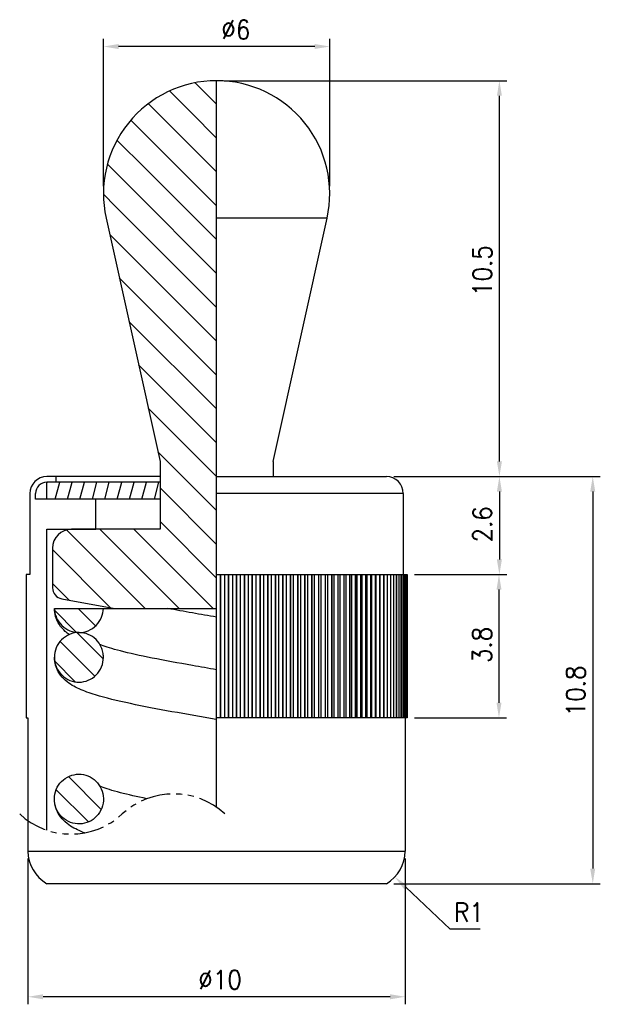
# Model space of a CAD drawing. Header units: millimetres. Extents: x -5.2 to 10.2, y -3.2 to 22.9.
import ezdxf

# ---------------------------------------------------------------- set-up
doc = ezdxf.new("R2010")
doc.units = ezdxf.units.MM
doc.linetypes.add('PHANTOM2', pattern=[31.75, 15.875, -3.175, 3.175, -3.175, 3.175, -3.175])
for name, color, linetype in [('01', 4, 'Continuous'), ('DIM', 6, 'Continuous'), ('H', 2, 'Continuous'), ('W', 7, 'Continuous')]:
    doc.layers.add(name, color=color, linetype=linetype)
doc.layers.add('L', color=30, linetype='PHANTOM2', lineweight=25)
doc.styles.add('TXT-1', font='txt.shx', dxfattribs={"width": 0.9, "bigfont": 'chineset.shx'})
doc.dimstyles.new('ISO-25', dxfattribs={"dimscale": 0.2, "dimtxt": 2.5, "dimasz": 2, "dimexe": 1, "dimexo": 1, "dimgap": 1, "dimtad": 1, "dimdec": 3, "dimdsep": 46, "dimtxsty": 'TXT-1', "dimcen": -2.5, "dimclrd": 256, "dimclre": 256, "dimclrt": 3, "dimadec": 0, "dimazin": 0, "dimtfac": 0.8, "dimtdec": 3, "dimtmove": 0, "dimatfit": 3, "dimfxl": 0, "dimtolj": 1, "dimlwd": -1, "dimlwe": -1, "dimarcsym": 0})

# ---------------------------------------------------------------- blocks, each defined once
blk = doc.blocks.new('*D1')
at = {"layer": 'Defpoints', "color": 0}
for p in [(4.5, 10.8), (4.5, 0), (9.972, 0)]:
    blk.add_point(p, dxfattribs=at)
at = {"layer": 'DIM'}
for p, q in [((4.7, 10.8), (10.172, 10.8)), ((9.972, 10.4), (9.972, 0.4)), ((4.7, 0), (10.172, 0))]:
    blk.add_line(p, q, dxfattribs=at)
for points in [[(9.905, 10.4), (10.038, 10.4), (9.972, 10.8)], [(9.905, 0.4), (10.038, 0.4), (9.972, 0)]]:
    blk.add_solid(points, dxfattribs=at)
at = {"layer": 'DIM', "color": 3, "insert": (9.272, 4.438), "char_height": 0.5, "attachment_point": 1, "rotation": 90, "style": 'TXT-1'}
blk.add_mtext('\\A1;10.8', dxfattribs=at)
blk = doc.blocks.new('*D2')
at = {"layer": 'Defpoints', "color": 0}
for p in [(5.05, 8.2), (5.05, 4.4), (7.486, 4.4)]:
    blk.add_point(p, dxfattribs=at)
at = {"layer": 'DIM'}
for p, q in [((5.25, 8.2), (7.686, 8.2)), ((7.486, 7.8), (7.486, 4.8)), ((5.25, 4.4), (7.686, 4.4))]:
    blk.add_line(p, q, dxfattribs=at)
for points in [[(7.42, 7.8), (7.553, 7.8), (7.486, 8.2)], [(7.42, 4.8), (7.553, 4.8), (7.486, 4.4)]]:
    blk.add_solid(points, dxfattribs=at)
at = {"layer": 'DIM', "color": 3, "insert": (6.786, 5.85), "char_height": 0.5, "attachment_point": 1, "rotation": 90, "style": 'TXT-1'}
blk.add_mtext('\\A1;3.8', dxfattribs=at)
blk = doc.blocks.new('*D3')
at = {"layer": 'Defpoints', "color": 0}
for p in [(4.5, 10.8), (5.05, 8.2), (7.497, 8.2)]:
    blk.add_point(p, dxfattribs=at)
at = {"layer": 'DIM'}
for p, q in [((4.7, 10.8), (7.697, 10.8)), ((7.497, 10.4), (7.497, 8.6)), ((5.25, 8.2), (7.697, 8.2))]:
    blk.add_line(p, q, dxfattribs=at)
for points in [[(7.43, 10.4), (7.564, 10.4), (7.497, 10.8)], [(7.43, 8.6), (7.564, 8.6), (7.497, 8.2)]]:
    blk.add_solid(points, dxfattribs=at)
at = {"layer": 'DIM', "color": 3, "insert": (6.797, 9.05), "char_height": 0.5, "attachment_point": 1, "rotation": 90, "style": 'TXT-1'}
blk.add_mtext('\\A1;2.6', dxfattribs=at)
blk = doc.blocks.new('*D4')
at = {"layer": 'Defpoints', "color": 0}
for p in [(4, 0.866), (4.726, 0.178)]:
    blk.add_point(p, dxfattribs=at)
at = {"layer": 'DIM'}
for p, q in [((6.19, -1.21), (5.016, -0.097)), ((6.99, -1.21), (6.19, -1.21))]:
    blk.add_line(p, q, dxfattribs=at)
blk.add_solid([(5.062, -0.049), (4.97, -0.145), (4.726, 0.178)], dxfattribs=at)
at = {"layer": 'DIM', "color": 3, "insert": (6.69, -0.76), "char_height": 0.5, "attachment_point": 5, "style": 'TXT-1'}
blk.add_mtext('\\A1;R1', dxfattribs=at)
blk = doc.blocks.new('*D5')
at = {"layer": 'Defpoints', "color": 0}
for p in [(0, 21.3), (7.497, 21.3), (4.5, 10.8)]:
    blk.add_point(p, dxfattribs=at)
at = {"layer": 'DIM'}
for p, q in [((0.2, 21.3), (7.697, 21.3)), ((7.497, 11.2), (7.497, 20.9)), ((4.7, 10.8), (7.697, 10.8))]:
    blk.add_line(p, q, dxfattribs=at)
for points in [[(7.431, 20.9), (7.564, 20.9), (7.497, 21.3)], [(7.431, 11.2), (7.564, 11.2), (7.497, 10.8)]]:
    blk.add_solid(points, dxfattribs=at)
at = {"layer": 'DIM', "color": 3, "insert": (6.797, 15.588), "char_height": 0.5, "attachment_point": 1, "rotation": 90, "style": 'TXT-1'}
blk.add_mtext('\\A1;10.5', dxfattribs=at)
blk = doc.blocks.new('*D6')
at = {"layer": 'Defpoints', "color": 0}
for p in [(-3, 22.207), (-3, 18.3), (3, 18.3)]:
    blk.add_point(p, dxfattribs=at)
at = {"layer": 'DIM'}
for p, q in [((-3, 18.5), (-3, 22.407)), ((2.6, 22.207), (-2.6, 22.207)), ((3, 18.5), (3, 22.407))]:
    blk.add_line(p, q, dxfattribs=at)
for points in [[(-2.6, 22.274), (-2.6, 22.141), (-3, 22.207)], [(2.6, 22.274), (2.6, 22.141), (3, 22.207)]]:
    blk.add_solid(points, dxfattribs=at)
at = {"layer": 'DIM', "color": 3, "insert": (0.125, 22.907), "char_height": 0.5, "attachment_point": 1, "style": 'TXT-1'}
blk.add_mtext('\\A1;∅6', dxfattribs=at)
blk = doc.blocks.new('*D7')
at = {"layer": 'Defpoints', "color": 0}
for p in [(-5, 0.866), (5, 0.866), (-5, -3)]:
    blk.add_point(p, dxfattribs=at)
at = {"layer": 'DIM'}
for p, q in [((-5, 0.666), (-5, -3.2)), ((5, 0.666), (5, -3.2)), ((4.6, -3), (-4.6, -3))]:
    blk.add_line(p, q, dxfattribs=at)
for points in [[(-4.6, -2.933), (-4.6, -3.067), (-5, -3)], [(4.6, -2.933), (4.6, -3.067), (5, -3)]]:
    blk.add_solid(points, dxfattribs=at)
at = {"layer": 'DIM', "color": 3, "insert": (-0.487, -2.3), "char_height": 0.5, "attachment_point": 1, "style": 'TXT-1'}
blk.add_mtext('\\A1;∅10', dxfattribs=at)

msp = doc.modelspace()

# ---------------------------------------------------------------- hatches: boundary and pattern name
at = {"layer": 'H'}
h = msp.add_hatch(dxfattribs=at)
h.set_pattern_fill('ANSI31', color=256, scale=0.2, angle=90, style=0)
h.set_pattern_definition([(135, (-448.3315, -12.3352), (-0.4490128, -0.4490128), [])])
edge = h.paths.add_edge_path()
edge.add_line((0, 10.6), (0, 8.9))
edge.add_line((0, 8.9), (0, 7.8504))
edge.add_line((0, 7.8504), (0, 7.5552))
edge.add_line((0, 7.5552), (0, 7.3))
edge.add_line((0, 7.3), (-2.7, 7.3))
edge.add_line((-2.7, 7.3), (-4.1037, 7.5552))
edge.add_ellipse((-4.05, 7.8504), major_axis=(-0.3, 0), ratio=1, start_angle=0, end_angle=79.69515, ccw=False)
edge.add_line((-4.35, 7.8504), (-4.35, 8.9))
edge.add_ellipse((-3.85, 8.9), major_axis=(0, 0.5), ratio=1, start_angle=0, end_angle=90, ccw=False)
edge.add_line((-3.85, 9.4), (-3.2, 9.4))
edge.add_line((-3.2, 9.4), (-1.5, 9.4))
edge.add_line((-1.5, 9.4), (-1.5, 11.2))
edge.add_line((-1.5, 11.2), (-2.929, 17.6512))
edge.add_ellipse((0, 18.3), major_axis=(0, 3), ratio=1, start_angle=0, end_angle=102.4899, ccw=False)
edge.add_line((0, 21.3), (0, 17.6512))
edge.add_line((0, 17.6512), (0, 11.2))
edge.add_line((0, 11.2), (0, 10.6))
h = msp.add_hatch(dxfattribs=at)
h.set_pattern_fill('ANSI31', color=256, scale=0.1, angle=30, style=0)
h.set_pattern_definition([(75, (-526.03696, 187.66477), (-0.30668145, 0.08217505), [])])
h.paths.add_polyline_path([(-4.5, 10.2), (-1.5, 10.2), (-1.5, 10.6), (-1.5136, 10.65), (-4.5, 10.65)])
h = msp.add_hatch(dxfattribs=at)
h.set_pattern_fill('ANSI31', color=256, scale=0.15, angle=90.00021, style=0)
h.set_pattern_definition([(135.00021, (-515.61096, 187.86477), (-0.33675837, -0.33676084), [])])
edge = h.paths.add_edge_path()
edge.add_spline(control_points=[(-3.6478, 6.6618), (-3.6464, 6.6618), (-3.6451, 6.6618), (-3.5603, 6.6624), (-3.4779, 6.6793), (-3.3229, 6.7442), (-3.2522, 6.792), (-3.1316, 6.9133), (-3.0835, 6.986), (-3.02, 7.1404), (-3.0031, 7.2197), (-3.0005, 7.3)], knot_values=[-0.1030419, -0.1030419, -0.1030419, -0.1030419, -0.1026426, -0.1026426, -0.0775916, -0.0775916, -0.0522058, -0.0522058, -0.0262707, -0.0262707, -0.0021392, -0.0021392, -0.0021392, -0.0021392], degree=3, periodic=0)
edge.add_line((-3.0005, 7.3), (-4.2998, 7.3))
edge.add_spline(control_points=[(-4.2998, 7.3), (-4.2986, 7.2611), (-4.2939, 7.2224), (-4.2765, 7.1392), (-4.2623, 7.0953), (-4.2093, 6.9748), (-4.1599, 6.9038), (-4.0376, 6.7857), (-3.9661, 6.7393), (-3.8119, 6.6776), (-3.7312, 6.6619), (-3.6496, 6.6618)], knot_values=[-0.2042494, -0.2042494, -0.2042494, -0.2042494, -0.1925661, -0.1925661, -0.1787542, -0.1787542, -0.1530657, -0.1530657, -0.1277173, -0.1277173, -0.103227, -0.103227, -0.103227, -0.103227], degree=3, periodic=0)
edge.add_spline(control_points=[(-3.6496, 6.6618), (-3.649, 6.6618), (-3.6484, 6.6618), (-3.6478, 6.6618)], knot_values=[-0.1031454, -0.1031454, -0.1031454, -0.1031454, -0.1029603, -0.1029603, -0.1029603, -0.1029603], degree=3, periodic=0)
edge = h.paths.add_edge_path()
edge.add_spline(control_points=[(-3, 6.0053), (-3, 6.0512), (-3.0047, 6.0969), (-3.0237, 6.1874), (-3.038, 6.2318), (-3.0903, 6.3498), (-3.1376, 6.4182), (-3.2552, 6.534), (-3.3246, 6.5802), (-3.4786, 6.6445), (-3.5618, 6.6614), (-3.6465, 6.6617), (-3.6471, 6.6618), (-3.6478, 6.6618)], knot_values=[-0.205853, -0.205853, -0.205853, -0.205853, -0.1921009, -0.1921009, -0.1781247, -0.1781247, -0.1533883, -0.1533883, -0.1285842, -0.1285842, -0.1033329, -0.1033329, -0.1031454, -0.1031454, -0.1031454, -0.1031454], degree=3, periodic=0)
edge.add_spline(control_points=[(-3.6478, 6.6618), (-3.6484, 6.6618), (-3.649, 6.6618), (-3.6496, 6.6618)], knot_values=[-0.103227, -0.103227, -0.103227, -0.103227, -0.1030419, -0.1030419, -0.1030419, -0.1030419], degree=3, periodic=0)
edge.add_spline(control_points=[(-3.6496, 6.6618), (-3.7338, 6.6617), (-3.8172, 6.645), (-3.9748, 6.58), (-4.0472, 6.5316), (-4.1691, 6.4093), (-4.2174, 6.3366), (-4.2831, 6.177), (-4.3, 6.0915), (-4.3, 6.0053)], knot_values=[-0.1029603, -0.1029603, -0.1029603, -0.1029603, -0.0776739, -0.0776739, -0.0517973, -0.0517973, -0.0258617, -0.0258617, 0, 0, 0, 0], degree=3, periodic=0)
edge.add_spline(control_points=[(-4.3, 6.0053), (-4.3, 5.9593), (-4.2952, 5.9133), (-4.2763, 5.8232), (-4.2621, 5.7792), (-4.2091, 5.6588), (-4.1597, 5.5878), (-4.0374, 5.4696), (-3.9659, 5.4232), (-3.8099, 5.3608), (-3.7271, 5.3451), (-3.5601, 5.3464), (-3.4777, 5.3633), (-3.3227, 5.4282), (-3.252, 5.476), (-3.1314, 5.5972), (-3.0833, 5.67), (-3.0171, 5.8309), (-3, 5.9178), (-3, 6.0053)], knot_values=[-0.2063882, -0.2063882, -0.2063882, -0.2063882, -0.1925661, -0.1925661, -0.1787542, -0.1787542, -0.1530657, -0.1530657, -0.1277173, -0.1277173, -0.1026426, -0.1026426, -0.0775916, -0.0775916, -0.0522058, -0.0522058, -0.0262707, -0.0262707, 0, 0, 0, 0], degree=3, periodic=0)
edge = h.paths.add_edge_path()
edge.add_spline(control_points=[(-4.3, 2.2451), (-4.3, 2.1961), (-4.2946, 2.1473), (-4.2732, 2.0518), (-4.2573, 2.0054), (-4.1999, 1.8838), (-4.1487, 1.8142), (-4.0235, 1.6993), (-3.9509, 1.6549), (-3.7934, 1.5966), (-3.7103, 1.583), (-3.5434, 1.5886), (-3.4614, 1.6077), (-3.308, 1.6768), (-3.2385, 1.7264), (-3.121, 1.851), (-3.0747, 1.9252), (-3.0127, 2.0879), (-2.9979, 2.1752), (-3.0025, 2.3496), (-3.0216, 2.4352), (-3.0907, 2.5927), (-3.1396, 2.6634), (-3.2608, 2.7811), (-3.3316, 2.8272), (-3.4869, 2.8897), (-3.5697, 2.9054), (-3.7376, 2.9041), (-3.8208, 2.8868), (-3.9771, 2.8209), (-4.0485, 2.7725), (-4.1692, 2.6506), (-4.2173, 2.5779), (-4.2831, 2.4178), (-4.3, 2.3319), (-4.3, 2.2451), (-4.3, 2.2451), (-4.3, 2.2451), (-4.3, 2.2451)], knot_values=[-0.4128021, -0.4128021, -0.4128021, -0.4128021, -0.3981136, -0.3981136, -0.3834336, -0.3834336, -0.3577691, -0.3577691, -0.3324455, -0.3324455, -0.3073844, -0.3073844, -0.2823243, -0.2823243, -0.2569067, -0.2569067, -0.2309386, -0.2309386, -0.2046651, -0.2046651, -0.178609, -0.178609, -0.1530637, -0.1530637, -0.1279091, -0.1279091, -0.1028231, -0.1028231, -0.0775295, -0.0775295, -0.0519135, -0.0519135, -0.02602, -0.02602, 0, 0, 0, 0.0000035, 0.0000035, 0.0000035, 0.0000035], degree=3, periodic=0)

# ---------------------------------------------------------------- linework, layer by layer
at = {"layer": '01'}
for p, q in [((2.929, 17.6512), (0, 17.6512)), ((4.95, 10.35), (0, 10.35)), ((-5, 0.866), (5, 0.866))]:
    msp.add_line(p, q, dxfattribs=at)
at = {"layer": 'H'}
for p, q in [((0.0963, 8.2), (0.0963, 4.4)), ((0.1152, 4.4), (0.1152, 8.2)), ((0.2094, 8.2), (0.2094, 4.4)), ((0.3077, 8.2), (0.3077, 4.4)), ((0.3265, 4.4), (0.3265, 8.2)), ((0.4184, 8.2), (0.4184, 4.4)), ((0.5185, 8.2), (0.5185, 4.4)), ((0.5372, 4.4), (0.5372, 8.2)), ((0.6267, 8.2), (0.6267, 4.4)), ((0.7284, 8.2), (0.7284, 4.4)), ((0.7471, 4.4), (0.7471, 8.2)), ((0.8338, 8.2), (0.8338, 4.4)), ((0.937, 8.2), (0.937, 4.4)), ((0.9555, 4.4), (0.9555, 8.2)), ((1.0396, 8.2), (1.0396, 4.4)), ((1.144, 8.2), (1.144, 4.4)), ((1.1624, 4.4), (1.1624, 8.2)), ((1.2434, 8.2), (1.2434, 4.4)), ((1.349, 8.2), (1.349, 4.4)), ((1.3671, 4.4), (1.3671, 8.2)), ((1.4452, 8.2), (1.4452, 4.4)), ((1.5516, 8.2), (1.5516, 4.4)), ((1.5695, 4.4), (1.5695, 8.2)), ((1.6443, 8.2), (1.6443, 4.4)), ((1.7514, 8.2), (1.7514, 4.4)), ((1.7691, 4.4), (1.7691, 8.2)), ((1.8406, 8.2), (1.8406, 4.4)), ((1.9483, 8.2), (1.9483, 4.4)), ((1.9656, 4.4), (1.9656, 8.2)), ((2.0337, 8.2), (2.0337, 4.4)), ((2.1416, 8.2), (2.1416, 4.4)), ((2.1587, 4.4), (2.1587, 8.2)), ((2.2232, 8.2), (2.2232, 4.4)), ((2.3313, 8.2), (2.3313, 4.4)), ((2.348, 4.4), (2.348, 8.2)), ((2.4088, 8.2), (2.4088, 4.4)), ((2.5168, 8.2), (2.5168, 4.4)), ((2.5332, 4.4), (2.5332, 8.2)), ((2.5901, 8.2), (2.5901, 4.4)), ((2.698, 8.2), (2.698, 4.4)), ((2.7139, 4.4), (2.7139, 8.2)), ((2.767, 8.2), (2.767, 4.4)), ((2.8744, 8.2), (2.8744, 4.4)), ((2.8898, 4.4), (2.8898, 8.2)), ((2.9389, 8.2), (2.9389, 4.4)), ((3.0457, 8.2), (3.0457, 4.4)), ((3.0607, 4.4), (3.0607, 8.2)), ((3.1057, 8.2), (3.1057, 4.4)), ((3.2117, 8.2), (3.2117, 4.4)), ((3.2263, 4.4), (3.2263, 8.2)), ((3.2671, 8.2), (3.2671, 4.4)), ((3.3721, 8.2), (3.3721, 4.4)), ((3.3861, 4.4), (3.3861, 8.2)), ((3.4227, 8.2), (3.4227, 4.4)), ((3.5266, 8.2), (3.5266, 4.4)), ((3.54, 4.4), (3.54, 8.2)), ((3.5724, 8.2), (3.5724, 4.4)), ((3.6748, 8.2), (3.6748, 4.4)), ((3.6877, 4.4), (3.6877, 8.2)), ((3.7157, 8.2), (3.7157, 4.4)), ((3.8167, 8.2), (3.8167, 4.4)), ((3.829, 4.4), (3.829, 8.2)), ((3.8526, 8.2), (3.8526, 4.4)), ((3.9518, 8.2), (3.9518, 4.4)), ((3.9635, 4.4), (3.9635, 8.2)), ((3.9826, 8.2), (3.9826, 4.4)), ((4.08, 8.2), (4.08, 4.4)), ((4.0911, 4.4), (4.0911, 8.2)), ((4.1057, 8.2), (4.1057, 4.4)), ((4.201, 8.2), (4.201, 4.4)), ((4.2115, 4.4), (4.2115, 8.2)), ((4.2216, 8.2), (4.2216, 4.4)), ((4.3147, 8.2), (4.3147, 4.4)), ((4.3245, 4.4), (4.3245, 8.2)), ((4.3301, 8.2), (4.3301, 4.4)), ((4.4208, 8.2), (4.4208, 4.4)), ((4.4299, 4.4), (4.4299, 8.2)), ((4.431, 8.2), (4.431, 4.4)), ((4.5191, 8.2), (4.5191, 4.4)), ((4.5275, 4.4), (4.5275, 8.2)), ((4.6096, 8.2), (4.6096, 4.4)), ((4.6172, 4.4), (4.6172, 8.2)), ((4.6919, 8.2), (4.6919, 4.4)), ((4.6988, 4.4), (4.6988, 8.2)), ((4.766, 8.2), (4.766, 4.4)), ((4.7722, 4.4), (4.7722, 8.2)), ((4.8317, 8.2), (4.8317, 4.4)), ((4.8372, 4.4), (4.8372, 8.2)), ((4.889, 8.2), (4.889, 4.4)), ((4.8937, 4.4), (4.8937, 8.2)), ((4.9377, 8.2), (4.9377, 4.4)), ((4.9416, 4.4), (4.9416, 8.2)), ((4.9777, 8.2), (4.9777, 4.4)), ((4.9808, 4.4), (4.9808, 8.2)), ((5.009, 8.2), (5.009, 4.4)), ((5.0114, 4.4), (5.0114, 8.2)), ((5.0315, 8.2), (5.0315, 4.4)), ((5.0331, 4.4), (5.0331, 8.2)), ((5.0452, 8.2), (5.0452, 4.4)), ((5.046, 4.4), (5.046, 8.2))]:
    msp.add_line(p, q, dxfattribs=at)
at = {"layer": 'L', "color": 7, "ltscale": 0.05}
msp.add_lwpolyline([(0.2195, 1.8483, 0.3922323), (-2.5, 1.8483, -0.3922323), (-5.2195, 1.8483)], format="xyb", dxfattribs=at)
at = {"layer": 'W'}
for p, q in [((0, 2.0248), (0, 21.3)), ((-2.929, 17.6512), (-1.5, 11.2)), ((1.5, 11.2), (2.929, 17.6512)), ((-1.5, 11.2), (-1.5, 9.4)), ((1.5, 11.2), (1.5, 10.8)), ((-1.5, 10.8), (-4.5, 10.8)), ((-4.25, 10.65), (-4.25, 10.8)), ((0, 10.8), (4.5, 10.8)), ((-1.5, 10.65), (-4.5, 10.65)), ((-4.5, 10.2), (-4.5, 10.65)), ((-4.95, 10.35), (-4.95, 8.2)), ((-4.8, 10.2), (-4.8, 10.35)), ((-3.2, 10.2), (-4.8, 10.2)), ((-3.2, 9.4), (-3.2, 10.2)), ((-1.5, 10.2), (-3.2, 10.2)), ((-1.5, 10.2), (-3.2, 10.2)), ((4.95, 10.35), (4.95, 8.2)), ((-4.5, 9.4), (-3.2, 9.4)), ((-4.5, 1.4202), (-4.5, 9.4)), ((-1.5, 9.4), (-3.85, 9.4)), ((-4.35, 8.9), (-4.35, 7.8504)), ((-4.95, 8.2), (-5.05, 8.2)), ((-5.05, 8.2), (-5.05, 4.4)), ((0, 8.2), (5.05, 8.2)), ((5.05, 8.2), (5.05, 4.4)), ((5.05, 8.2), (5.05, 4.4)), ((-4.1037, 7.5552), (-2.7, 7.3)), ((-4.2998, 7.3), (0, 7.3)), ((-5.05, 4.4), (-5, 4.4)), ((-5, 4.4), (-5, 0.866)), ((5.05, 4.4), (0, 4.4)), ((5, 4.4), (5, 0.866)), ((4.5, 0), (-4.5, 0))]:
    msp.add_line(p, q, dxfattribs=at)
for centre, radius, start, end in [((0, 18.3), 3, 90, 192.4899), ((0, 18.3), 3, 347.5101, 90), ((-4.5, 10.35), 0.45, 90, 180), ((4.5, 10.35), 0.45, 0, 90), ((-4.5, 10.35), 0.3, 90, 180), ((-3.85, 8.9), 0.5, 90, 180), ((-4.05, 7.8504), 0.3, 180, 259.69515), ((-4, 0.866), 1, 180, 240), ((4, 0.866), 1, 300, 0)]:
    msp.add_arc(centre, radius, start, end, dxfattribs=at)
for points, knots in [([(-3.9075, 6.6076), (-3.9421, 6.6321), (-3.977, 6.6596), (-4.0673, 6.7399), (-4.1243, 6.8), (-4.2356, 6.975), (-4.2872, 7.1018), (-4.2993, 7.2618), (-4.3, 7.2809), (-4.3, 7.3)], [9.17416331, 9.17416331, 9.17416331, 9.17416331, 9.2293123, 9.2293123, 9.31477628, 9.31477628, 9.41172364, 9.41172364, 9.42477796, 9.42477796, 9.42477796, 9.42477796]), ([(-4.2998, 7.3), (-4.2986, 7.2611), (-4.2939, 7.2224), (-4.2765, 7.1392), (-4.2623, 7.0953), (-4.2093, 6.9748), (-4.1599, 6.9038), (-4.0376, 6.7857), (-3.9661, 6.7393), (-3.8101, 6.6769), (-3.7273, 6.6612), (-3.5603, 6.6624), (-3.4779, 6.6793), (-3.3229, 6.7442), (-3.2522, 6.792), (-3.1316, 6.9133), (-3.0835, 6.986), (-3.02, 7.1404), (-3.0031, 7.2197), (-3.0005, 7.3)], [-0.20424935, -0.20424935, -0.20424935, -0.20424935, -0.19256612, -0.19256612, -0.17875422, -0.17875422, -0.15306572, -0.15306572, -0.12771728, -0.12771728, -0.10264263, -0.10264263, -0.07759156, -0.07759156, -0.05220584, -0.05220584, -0.02627074, -0.02627074, -0.00213925, -0.00213925, -0.00213925, -0.00213925]), ([(0.0002, 7.0696), (-0.2149, 7.1067), (-0.4288, 7.1438), (-0.8643, 7.2206), (-1.0852, 7.2604), (-1.2964, 7.3)], [7.88429995, 7.88429995, 7.88429995, 7.88429995, 8.06128173, 8.06128173, 8.25247303, 8.25247303, 8.25247303, 8.25247303]), ([(-3, 6.0053), (-3, 6.0512), (-3.0047, 6.0969), (-3.0237, 6.1874), (-3.038, 6.2318), (-3.0903, 6.3498), (-3.1376, 6.4182), (-3.2552, 6.534), (-3.3246, 6.5802), (-3.4786, 6.6445), (-3.5618, 6.6614), (-3.7314, 6.6621), (-3.8161, 6.6455), (-3.9748, 6.58), (-4.0472, 6.5316), (-4.1691, 6.4093), (-4.2174, 6.3366), (-4.2831, 6.177), (-4.3, 6.0915), (-4.3, 6.0053)], [-0.20585296, -0.20585296, -0.20585296, -0.20585296, -0.1921009, -0.1921009, -0.17812471, -0.17812471, -0.15338826, -0.15338826, -0.1285842, -0.1285842, -0.10333294, -0.10333294, -0.07767391, -0.07767391, -0.0517973, -0.0517973, -0.02586173, -0.02586173, 0, 0, 0, 0]), ([(0, 5.6749), (-0.215, 5.7121), (-0.4289, 5.7491), (-1.0175, 5.853), (-1.3818, 5.9196), (-2.03, 6.0491), (-2.3163, 6.1123), (-2.7671, 6.2287), (-2.9407, 6.2835), (-3.0658, 6.3334), (-3.0805, 6.3396), (-3.0937, 6.3454)], [7.8842999, 7.8842999, 7.8842999, 7.8842999, 8.0612817, 8.0612817, 8.381849, 8.381849, 8.6923058, 8.6923058, 8.9772285, 8.9772285, 9.0195861, 9.0195861, 9.0195861, 9.0195861]), ([(-4.3, 6.0053), (-4.3, 5.9593), (-4.2952, 5.9133), (-4.2763, 5.8232), (-4.2621, 5.7792), (-4.2091, 5.6588), (-4.1597, 5.5878), (-4.0374, 5.4696), (-3.9659, 5.4232), (-3.8099, 5.3608), (-3.7271, 5.3451), (-3.5601, 5.3464), (-3.4777, 5.3633), (-3.3227, 5.4282), (-3.252, 5.476), (-3.1314, 5.5972), (-3.0833, 5.67), (-3.0171, 5.8309), (-3, 5.9178), (-3, 6.0053)], [-0.20638822, -0.20638822, -0.20638822, -0.20638822, -0.19256612, -0.19256612, -0.17875422, -0.17875422, -0.15306572, -0.15306572, -0.12771728, -0.12771728, -0.10264263, -0.10264263, -0.07759156, -0.07759156, -0.05220584, -0.05220584, -0.02627074, -0.02627074, 0, 0, 0, 0]), ([(0, 4.3557), (-0.0036, 4.3563), (-0.0072, 4.3569), (-0.4048, 4.4256), (-0.8023, 4.494), (-1.5722, 4.633), (-1.9437, 4.7036), (-2.6313, 4.8504), (-2.9432, 4.9259), (-3.3679, 5.0564), (-3.5102, 5.1068), (-3.7687, 5.2239), (-3.8868, 5.2847), (-4.0673, 5.4452), (-4.1243, 5.5053), (-4.2356, 5.6803), (-4.2872, 5.8072), (-4.2993, 5.9671), (-4.3, 5.9862), (-4.3, 6.0053)], [7.8236603, 7.8236603, 7.8236603, 7.8236603, 7.8266271, 7.8266271, 8.1508401, 8.1508401, 8.4819638, 8.4819638, 8.827675, 8.827675, 9.0338466, 9.0338466, 9.2293123, 9.2293123, 9.3147763, 9.3147763, 9.4117236, 9.4117236, 9.424778, 9.424778, 9.424778, 9.424778]), ([(-4.3, 2.2451), (-4.3, 2.1961), (-4.2946, 2.1473), (-4.2732, 2.0518), (-4.2573, 2.0054), (-4.1999, 1.8838), (-4.1487, 1.8142), (-4.0235, 1.6993), (-3.9509, 1.6549), (-3.7934, 1.5966), (-3.7103, 1.583), (-3.5434, 1.5886), (-3.4614, 1.6077), (-3.308, 1.6768), (-3.2385, 1.7264), (-3.121, 1.851), (-3.0747, 1.9252), (-3.0127, 2.0879), (-2.9979, 2.1752), (-3.0025, 2.3496), (-3.0216, 2.4352), (-3.0907, 2.5927), (-3.1396, 2.6634), (-3.2608, 2.7811), (-3.3316, 2.8272), (-3.4869, 2.8897), (-3.5697, 2.9054), (-3.7376, 2.9041), (-3.8208, 2.8868), (-3.9771, 2.8209), (-4.0485, 2.7725), (-4.1692, 2.6506), (-4.2173, 2.5779), (-4.2831, 2.4178), (-4.3, 2.3319), (-4.3, 2.2451), (-4.3, 2.2451), (-4.3, 2.2451), (-4.3, 2.2451)], [-0.4128021, -0.4128021, -0.4128021, -0.4128021, -0.39811355, -0.39811355, -0.38343359, -0.38343359, -0.35776911, -0.35776911, -0.33244551, -0.33244551, -0.30738444, -0.30738444, -0.28232427, -0.28232427, -0.25690666, -0.25690666, -0.23093863, -0.23093863, -0.20466513, -0.20466513, -0.17860896, -0.17860896, -0.1530637, -0.1530637, -0.12790909, -0.12790909, -0.10282312, -0.10282312, -0.0775295, -0.0775295, -0.05191346, -0.05191346, -0.02601998, -0.02601998, 0, 0, 0, 0.00000354, 0.00000354, 0.00000354, 0.00000354]), ([(-1.8464, 2.2529), (-2.1106, 2.3072), (-2.3491, 2.3609), (-2.7657, 2.4685), (-2.9394, 2.5233), (-3.0645, 2.5732), (-3.0792, 2.5794), (-3.0923, 2.5851)], [8.42688339, 8.42688339, 8.42688339, 8.42688339, 8.69230577, 8.69230577, 8.97722852, 8.97722852, 9.01958611, 9.01958611, 9.01958611, 9.01958611]), ([(-3.5004, 1.3475), (-3.5488, 1.3663), (-3.5958, 1.3859), (-3.7674, 1.4637), (-3.8855, 1.5245), (-4.066, 1.685), (-4.123, 1.745), (-4.2343, 1.9201), (-4.2859, 2.0469), (-4.2979, 2.2069), (-4.2987, 2.226), (-4.2987, 2.2451)], [8.96266696, 8.96266696, 8.96266696, 8.96266696, 9.03384665, 9.03384665, 9.2293123, 9.2293123, 9.31477628, 9.31477628, 9.41172364, 9.41172364, 9.42477796, 9.42477796, 9.42477796, 9.42477796])]:
    msp.add_open_spline(points, degree=3, knots=knots, dxfattribs=at)

# ---------------------------------------------------------------- dimensions: what is measured, and where the dimension line sits
at = {"layer": 'DIM'}
dim = msp.add_linear_dim(base=(-3, 22.2072), p1=(3, 18.3), p2=(-3, 18.3), angle=180, text='∅<>', dimstyle='ISO-25', override={"dimtol": 0, "dimlim": 0, "dimtp": 0, "dimtm": 0, "dimtfac": 0.8, "dimtdec": 2, "dimtolj": 1, "dimtzin": 8}, dxfattribs=at)
dim.commit()
dim.dimension.update_dxf_attribs({"geometry": '*D6', "text_midpoint": (0.5, 22.2072), "dimtype": 160})
for base, p1, p2, picture, middle in [((7.4974, 21.3), (4.5, 10.8), (0, 21.3), '*D5', (7.4974, 16.15)), ((9.9718, 0), (4.5, 10.8), (4.5, 0), '*D1', (9.9718, 5)), ((7.4971, 8.2), (4.5, 10.8), (5.05, 8.2), '*D3', (7.4971, 9.5)), ((7.4862, 4.4), (5.05, 8.2), (5.05, 4.4), '*D2', (7.4862, 6.3))]:
    dim = msp.add_linear_dim(base=base, p1=p1, p2=p2, angle=90, dimstyle='ISO-25', override={"dimtol": 0, "dimlim": 0, "dimtp": 0, "dimtm": 0, "dimtfac": 0.8, "dimtdec": 2, "dimtolj": 1, "dimtzin": 8}, dxfattribs=at)
    dim.commit()
    dim.dimension.update_dxf_attribs({"geometry": picture, "text_midpoint": middle, "dimtype": 160})
dim = msp.add_linear_dim(base=(-5, -3), p1=(5, 0.866), p2=(-5, 0.866), text='∅<>', dimstyle='ISO-25', override={"dimtol": 0, "dimlim": 0, "dimtp": 0, "dimtm": 0, "dimtfac": 0.8, "dimtdec": 2, "dimtolj": 1, "dimtzin": 8}, dxfattribs=at)
dim.commit()
dim.dimension.update_dxf_attribs({"geometry": '*D7', "text_midpoint": (0, -3), "dimtype": 160})
dim = msp.add_radius_dim(center=(4, 0.866), mpoint=(4.7258, 0.1781), dimstyle='ISO-25', override={"dimtoh": 1, "dimcen": 0, "dimtol": 0, "dimlim": 0, "dimtp": 0, "dimtm": 0, "dimtfac": 0.8, "dimtdec": 3, "dimtofl": 0, "dimtolj": 1, "dimtzin": 8, "dimarcsym": 1}, dxfattribs=at)
dim.commit()
dim.dimension.update_dxf_attribs({"geometry": '*D4', "text_midpoint": (6.6904, -1.2099), "dimtype": 164})

doc.saveas('drawing.dxf')
